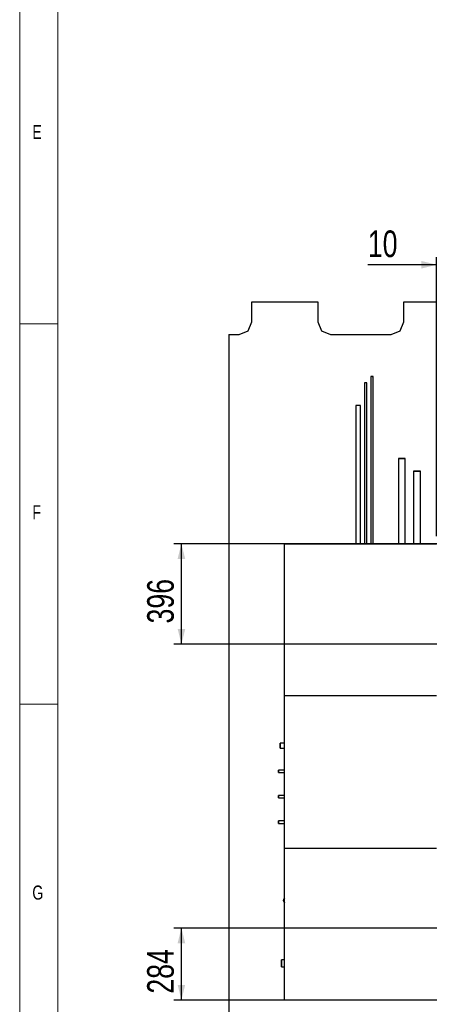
# Model space of a CAD drawing. Header units: millimetres. Extents: x 5 to 589, y 5 to 415.
# Tile 2 of 96: x 5 to 59, y 71 to 200. Entities that reach past the tile are written whole.
import ezdxf

# ---------------------------------------------------------------- set-up
doc = ezdxf.new("R2010")
doc.units = ezdxf.units.MM
doc.layers.add('COTES', color=1, linetype='Continuous')
doc.layers.add('NOTES', color=6, linetype='Continuous')
doc.layers.add('TRAIT-FORT', color=4, linetype='Continuous', lineweight=25)
doc.styles.add('SLDTEXTSTYLE0', font='TXT', dxfattribs={"width": 0.75})
doc.dimstyles.new('SLDDIMSTYLE0', dxfattribs={"dimtxt": 3.5, "dimasz": 2, "dimexe": 0, "dimexo": 0.0625, "dimgap": 0.875, "dimtad": 1, "dimdec": 0, "dimlfac": 30, "dimrnd": 1e-09, "dimzin": 12, "dimdsep": 46, "dimtxsty": 'SLDTEXTSTYLE0', "dimsah": 1, "dimcen": 0.09, "dimadec": 0, "dimazin": 3, "dimtfac": 1, "dimtdec": 0, "dimtofl": 0, "dimtmove": 0, "dimatfit": 3, "dimfxl": 0, "dimfrac": 2, "dimtolj": 1, "dimtzin": 12, "dimarcsym": 0})
doc.dimstyles.new('SLDDIMSTYLE3', dxfattribs={"dimtxt": 3.5, "dimasz": 2, "dimexe": 0, "dimexo": 0.0625, "dimgap": 0.875, "dimtad": 1, "dimlfac": 30, "dimrnd": 1e-09, "dimzin": 12, "dimdsep": 46, "dimtxsty": 'SLDTEXTSTYLE0', "dimsah": 1, "dimcen": 0.09, "dimadec": 0, "dimazin": 3, "dimtfac": 1, "dimtmove": 0, "dimatfit": 0, "dimfxl": 0, "dimfrac": 2, "dimtolj": 1, "dimtzin": 12, "dimarcsym": 0})

# ---------------------------------------------------------------- blocks, each defined once
blk = doc.blocks.new('_D_9')
at = {"layer": 'COTES', "color": 1}
for p, q in [((59.85, 132.1), (59.85, 168.79)), ((60.15, 118.57), (60.15, 168.79)), ((59.85, 167.79), (50.81, 167.79)), ((60.15, 167.79), (59.85, 167.79)), ((60.15, 167.79), (63.15, 167.79))]:
    blk.add_line(p, q, dxfattribs=at)
for points in [[(59.85, 167.79), (57.85, 168.29), (57.85, 167.29)], [(60.15, 167.79), (62.15, 167.29), (62.15, 168.29)]]:
    blk.add_solid(points, dxfattribs=at)
at = {"layer": 'COTES', "color": 1, "insert": (50.81, 172.3), "char_height": 3.5, "attachment_point": 1, "style": 'SLDTEXTSTYLE0'}
blk.add_mtext('10', dxfattribs=at)
blk = doc.blocks.new('_D_15')
at = {"layer": 'COTES', "color": 1}
for p, q in [((78.85, 131.1), (25.28, 131.1)), ((26.28, 117.9), (26.28, 131.1)), ((78.85, 117.9), (25.28, 117.9))]:
    blk.add_line(p, q, dxfattribs=at)
for points in [[(26.28, 131.1), (25.78, 129.1), (26.78, 129.1)], [(26.28, 117.9), (26.78, 119.9), (25.78, 119.9)]]:
    blk.add_solid(points, dxfattribs=at)
at = {"layer": 'COTES', "color": 1, "insert": (21.77, 120.62), "char_height": 3.5, "attachment_point": 1, "rotation": 90, "style": 'SLDTEXTSTYLE0'}
blk.add_mtext('396', dxfattribs=at)
blk = doc.blocks.new('_D_16')
at = {"layer": 'COTES', "color": 1}
for p, q in [((78.85, 80.57), (25.28, 80.57)), ((26.28, 71.1), (26.28, 80.57)), ((78.85, 71.1), (25.28, 71.1))]:
    blk.add_line(p, q, dxfattribs=at)
for points in [[(26.28, 80.57), (25.78, 78.57), (26.78, 78.57)], [(26.28, 71.1), (26.78, 73.1), (25.78, 73.1)]]:
    blk.add_solid(points, dxfattribs=at)
at = {"layer": 'COTES', "color": 1, "insert": (21.77, 71.95), "char_height": 3.5, "attachment_point": 1, "rotation": 90, "style": 'SLDTEXTSTYLE0'}
blk.add_mtext('284', dxfattribs=at)

msp = doc.modelspace()

# ---------------------------------------------------------------- linework, layer by layer
at = {"color": 7, "linetype": 'Continuous', "lineweight": 18}
for p, q in [((5, 415), (5, 5)), ((10, 410), (10, 10)), ((10, 160), (5, 160)), ((5, 110), (10, 110))]:
    msp.add_line(p, q, dxfattribs=at)
at = {"layer": 'TRAIT-FORT', "color": 4, "linetype": 'Continuous', "lineweight": 25}
for p, q in [((35.55194, 160.29603), (35.55194, 162.92177)), ((35.55194, 162.92177), (44.2186, 162.92177)), ((44.2186, 162.92177), (44.2186, 160.29603)), ((55.55194, 160.29603), (55.55194, 162.92177)), ((55.55194, 162.92177), (64.2186, 162.92177)), ((35.06378, 159.11752), (35.55194, 160.29603)), ((44.2186, 160.29603), (44.70676, 159.11752)), ((55.06378, 159.11752), (55.55194, 160.29603)), ((32.52359, 158.62936), (32.52359, 62.96269)), ((32.52359, 158.62936), (33.88527, 158.62936)), ((33.88527, 158.62936), (35.06378, 159.11752)), ((44.70676, 159.11752), (45.88527, 158.62936)), ((45.88527, 158.62936), (53.88527, 158.62936)), ((53.88527, 158.62936), (55.06378, 159.11752)), ((51.19325, 153.11186), (51.19325, 131.09603)), ((51.51058, 131.09603), (51.51058, 153.11186)), ((50.35992, 152.27852), (50.35992, 131.09603)), ((50.67725, 131.09603), (50.67725, 152.27852)), ((49.2118, 149.27602), (49.2118, 131.09603)), ((49.8468, 149.27602), (49.2118, 149.27602)), ((49.8468, 131.09603), (49.8468, 149.27602)), ((54.82895, 142.32648), (54.82895, 131.09603)), ((55.27728, 142.32648), (54.82895, 142.32648)), ((55.72561, 142.32648), (55.27728, 142.32648)), ((55.72561, 131.09603), (55.72561, 142.32648)), ((56.82895, 140.65981), (56.82895, 131.09603)), ((57.72561, 140.65981), (56.82895, 140.65981)), ((57.72561, 131.09603), (57.72561, 140.65981)), ((39.85194, 131.09603), (59.85194, 131.09603)), ((39.85194, 111.09603), (39.85194, 131.09603)), ((59.85194, 111.09603), (39.85194, 111.09603)), ((39.85194, 91.09603), (39.85194, 111.09603)), ((39.85194, 104.88317), (39.28486, 104.88317)), ((39.28486, 104.88317), (39.28486, 104.24817)), ((39.28486, 104.24817), (39.85194, 104.24817)), ((39.85194, 101.32668), (39.06925, 101.32668)), ((39.06925, 101.32668), (39.06925, 101.00934)), ((39.06925, 101.00934), (39.85194, 101.00934)), ((39.85194, 97.99334), (39.06925, 97.99334)), ((39.06925, 97.99334), (39.06925, 97.67601)), ((39.06925, 97.67601), (39.85194, 97.67601)), ((39.85194, 94.66001), (39.06925, 94.66001)), ((39.06925, 94.66001), (39.06925, 94.34268)), ((39.06925, 94.34268), (39.85194, 94.34268)), ((39.85194, 71.09603), (39.85194, 91.09603)), ((39.85194, 91.09603), (59.85194, 91.09603)), ((39.85194, 76.38611), (39.4264, 76.3861)), ((39.42642, 75.48944), (39.85194, 75.48944)), ((59.85194, 71.09603), (39.85194, 71.09603))]:
    msp.add_line(p, q, dxfattribs=at)
at = {"layer": 'TRAIT-FORT', "color": 4, "linetype": 'Continuous', "lineweight": 25, "flags": 128}
for points in [[(51.51058, 153.11186), (51.51021, 153.11186), (51.50142, 153.11186), (51.48154, 153.11186), (51.45205, 153.11186), (51.41513, 153.11186), (51.37352, 153.11186), (51.33031, 153.11186), (51.2887, 153.11186), (51.25178, 153.11186), (51.22229, 153.11186), (51.20241, 153.11186), (51.19362, 153.11186), (51.19325, 153.11186)], [(50.67725, 152.27852), (50.67688, 152.27852), (50.66809, 152.27852), (50.64821, 152.27852), (50.61872, 152.27852), (50.5818, 152.27852), (50.54019, 152.27852), (50.49698, 152.27852), (50.45537, 152.27852), (50.41845, 152.27852), (50.38896, 152.27852), (50.36908, 152.27852), (50.36029, 152.27852), (50.35992, 152.27852)], [(39.42649, 75.93777), (39.42649, 75.86398), (39.42649, 75.7922), (39.42649, 75.72439), (39.42648, 75.6624), (39.42647, 75.60792), (39.42646, 75.56244), (39.42645, 75.5272), (39.42644, 75.50316), (39.42642, 75.49097), (39.42641, 75.49097), (39.42639, 75.50316), (39.42638, 75.5272), (39.42637, 75.56244), (39.42636, 75.60792), (39.42635, 75.6624), (39.42634, 75.72439), (39.42633, 75.7922), (39.42633, 75.86398), (39.42632, 75.93777), (39.42632, 76.01156), (39.42633, 76.08334), (39.42633, 76.15115), (39.42634, 76.21314), (39.42634, 76.26762), (39.42636, 76.3131), (39.42637, 76.34834), (39.42638, 76.37239), (39.42639, 76.38457), (39.42641, 76.38457), (39.42642, 76.37239), (39.42644, 76.34834), (39.42645, 76.3131), (39.42646, 76.26762), (39.42647, 76.21314), (39.42648, 76.15115), (39.42649, 76.08334), (39.42649, 76.01156), (39.42649, 75.93777)]]:
    msp.add_lwpolyline(points, dxfattribs=at)
at = {"layer": 'TRAIT-FORT', "color": 4, "linetype": 'Continuous', "lineweight": 25}
for start, end in [(136.5250899, 223.4749101), (136.5250899, 180), (180, 223.4749101)]:
    msp.add_arc((40.17728, 84.21597), 0.44833, start, end, dxfattribs=at)
for points, knots in [([(51.51058, 153.11186), (51.50846, 153.11186), (51.5052, 153.11186), (51.48542, 153.11186), (51.46494, 153.11186), (51.43952, 153.11186), (51.40258, 153.11186), (51.35192, 153.11186), (51.30125, 153.11186), (51.26431, 153.11186), (51.23889, 153.11186), (51.21841, 153.11186), (51.19863, 153.11186), (51.19537, 153.11186), (51.19325, 153.11186)], [0, 0, 0, 0, 0.1197284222, 0.1841803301, 0.25, 0.3158196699, 0.3802715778, 0.5, 0.6197284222, 0.6841803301, 0.75, 0.8158196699, 0.8802715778, 1, 1, 1, 1]), ([(51.36358, 153.11186), (51.37953, 153.11186), (51.4062, 153.11186), (51.4395, 153.11186), (51.46494, 153.11186), (51.48542, 153.11186), (51.5052, 153.11186), (51.50846, 153.11186), (51.51058, 153.11186)], [0, 0, 0, 0, 0.201248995, 0.336628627, 0.474881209, 0.613133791, 0.748513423, 1, 1, 1, 1]), ([(50.67725, 152.27852), (50.67513, 152.27852), (50.67187, 152.27852), (50.65208, 152.27852), (50.63161, 152.27852), (50.60619, 152.27852), (50.56925, 152.27852), (50.51858, 152.27852), (50.46792, 152.27852), (50.43098, 152.27852), (50.40556, 152.27852), (50.38508, 152.27852), (50.3653, 152.27852), (50.36204, 152.27852), (50.35992, 152.27852)], [0, 0, 0, 0, 0.119728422, 0.18418033, 0.25, 0.31581967, 0.380271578, 0.5, 0.619728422, 0.68418033, 0.75, 0.81581967, 0.880271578, 1, 1, 1, 1]), ([(49.8468, 149.27602), (49.84577, 149.27602), (49.84365, 149.27602), (49.82599, 149.27602), (49.7967, 149.27602), (49.7554, 149.27602), (49.70464, 149.27602), (49.64773, 149.27602), (49.58856, 149.27602), (49.5293, 149.27602), (49.47005, 149.27602), (49.41088, 149.27602), (49.35397, 149.27602), (49.30321, 149.27602), (49.26191, 149.27602), (49.23262, 149.27602), (49.21496, 149.27602), (49.21283, 149.27602), (49.2118, 149.27602)], [0, 0, 0, 0, 0.058258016, 0.120005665, 0.184320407, 0.25, 0.315679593, 0.379994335, 0.441741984, 0.5, 0.558258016, 0.620005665, 0.684320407, 0.75, 0.815679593, 0.879994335, 0.941741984, 1, 1, 1, 1]), ([(54.82895, 142.32648), (54.8304, 142.32648), (54.8334, 142.32648), (54.85834, 142.32648), (54.8997, 142.32648), (54.95802, 142.32648), (55.0297, 142.32648), (55.11005, 142.32648), (55.19361, 142.32648), (55.27728, 142.32648), (55.36095, 142.32648), (55.44451, 142.32648), (55.52486, 142.32648), (55.59654, 142.32648), (55.65486, 142.32648), (55.69622, 142.32648), (55.72116, 142.32648), (55.72416, 142.32648), (55.72561, 142.32648)], [0, 0, 0, 0, 0.058258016, 0.120005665, 0.184320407, 0.25, 0.315679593, 0.379994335, 0.441741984, 0.5, 0.558258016, 0.620005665, 0.684320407, 0.75, 0.815679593, 0.879994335, 0.941741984, 1, 1, 1, 1]), ([(56.82895, 140.65981), (56.8304, 140.65981), (56.8334, 140.65981), (56.85834, 140.65981), (56.8997, 140.65981), (56.95802, 140.65981), (57.0297, 140.65981), (57.11005, 140.65981), (57.19361, 140.65981), (57.27728, 140.65981), (57.36095, 140.65981), (57.44451, 140.65981), (57.52486, 140.65981), (57.59654, 140.65981), (57.65486, 140.65981), (57.69622, 140.65981), (57.72116, 140.65981), (57.72416, 140.65981), (57.72561, 140.65981)], [0, 0, 0, 0, 0.058258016, 0.120005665, 0.184320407, 0.25, 0.315679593, 0.379994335, 0.441741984, 0.5, 0.558258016, 0.620005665, 0.684320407, 0.75, 0.815679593, 0.879994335, 0.941741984, 1, 1, 1, 1]), ([(57.72561, 140.65981), (57.72416, 140.65981), (57.72116, 140.65981), (57.69622, 140.65981), (57.65486, 140.65981), (57.59654, 140.65981), (57.52486, 140.65981), (57.44451, 140.65981), (57.36095, 140.65981), (57.27728, 140.65981), (57.19361, 140.65981), (57.11005, 140.65981), (57.0297, 140.65981), (56.95802, 140.65981), (56.8997, 140.65981), (56.85834, 140.65981), (56.8334, 140.65981), (56.8304, 140.65981), (56.82895, 140.65981)], [0, 0, 0, 0, 0.058258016, 0.120005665, 0.184320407, 0.25, 0.315679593, 0.379994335, 0.441741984, 0.5, 0.558258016, 0.620005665, 0.684320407, 0.75, 0.815679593, 0.879994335, 0.941741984, 1, 1, 1, 1]), ([(39.28486, 104.24817), (39.28486, 104.2492), (39.28486, 104.25132), (39.28486, 104.26898), (39.28486, 104.29827), (39.28486, 104.33957), (39.28486, 104.39033), (39.28486, 104.44724), (39.28486, 104.50641), (39.28486, 104.56567), (39.28486, 104.62492), (39.28486, 104.68409), (39.28486, 104.741), (39.28486, 104.79176), (39.28486, 104.83306), (39.28486, 104.86235), (39.28486, 104.88001), (39.28486, 104.88214), (39.28486, 104.88317)], [0, 0, 0, 0, 0.058258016, 0.120005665, 0.184320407, 0.25, 0.315679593, 0.379994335, 0.441741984, 0.5, 0.558258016, 0.620005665, 0.684320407, 0.75, 0.815679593, 0.879994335, 0.941741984, 1, 1, 1, 1]), ([(39.06925, 101.00934), (39.06925, 101.01146), (39.06925, 101.01472), (39.06925, 101.03451), (39.06925, 101.05499), (39.06925, 101.08041), (39.06925, 101.11735), (39.06925, 101.16801), (39.06925, 101.21867), (39.06925, 101.25561), (39.06925, 101.28103), (39.06925, 101.30151), (39.06925, 101.3213), (39.06925, 101.32456), (39.06925, 101.32668)], [0, 0, 0, 0, 0.119728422, 0.18418033, 0.25, 0.31581967, 0.380271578, 0.5, 0.619728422, 0.68418033, 0.75, 0.81581967, 0.880271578, 1, 1, 1, 1]), ([(39.06925, 97.67601), (39.06925, 97.67813), (39.06925, 97.68139), (39.06925, 97.70118), (39.06925, 97.72165), (39.06925, 97.74707), (39.06925, 97.78401), (39.06925, 97.83468), (39.06925, 97.88534), (39.06925, 97.92228), (39.06925, 97.9477), (39.06925, 97.96818), (39.06925, 97.98796), (39.06925, 97.99122), (39.06925, 97.99334)], [0, 0, 0, 0, 0.119728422, 0.18418033, 0.25, 0.31581967, 0.380271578, 0.5, 0.619728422, 0.68418033, 0.75, 0.81581967, 0.880271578, 1, 1, 1, 1]), ([(39.06925, 94.34268), (39.06925, 94.3448), (39.06925, 94.34806), (39.06925, 94.36784), (39.06925, 94.38832), (39.06925, 94.41374), (39.06925, 94.45068), (39.06925, 94.50134), (39.06925, 94.55201), (39.06925, 94.58895), (39.06925, 94.61437), (39.06925, 94.63485), (39.06925, 94.65463), (39.06925, 94.65789), (39.06925, 94.66001)], [0, 0, 0, 0, 0.119728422, 0.18418033, 0.25, 0.31581967, 0.380271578, 0.5, 0.619728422, 0.68418033, 0.75, 0.81581967, 0.880271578, 1, 1, 1, 1]), ([(39.85194, 83.9092), (39.83443, 83.92905), (39.79691, 83.97159), (39.75836, 84.04894), (39.73406, 84.13225), (39.72647, 84.21597), (39.73406, 84.29969), (39.75836, 84.383), (39.79691, 84.46035), (39.83443, 84.50289), (39.85194, 84.52274)], [0, 0, 0, 0, 0.116973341, 0.250622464, 0.378937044, 0.5, 0.621062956, 0.749377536, 0.883026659, 1, 1, 1, 1]), ([(39.85194, 84.52274), (39.83441, 84.50289), (39.79687, 84.46035), (39.75856, 84.383), (39.73335, 84.29969), (39.73038, 84.24333), (39.72895, 84.21597)], [0, 0, 0, 0, 0.233946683, 0.501244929, 0.757874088, 1, 1, 1, 1]), ([(39.72895, 84.21597), (39.73038, 84.18861), (39.73335, 84.13225), (39.75856, 84.04894), (39.79687, 83.97159), (39.83441, 83.92905), (39.85194, 83.9092)], [0, 0, 0, 0, 0.242125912, 0.498755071, 0.766053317, 1, 1, 1, 1]), ([(39.42642, 75.48944), (39.42642, 75.49089), (39.42643, 75.49389), (39.42645, 75.51883), (39.42646, 75.56019), (39.42647, 75.61851), (39.42648, 75.69019), (39.42649, 75.77054), (39.42649, 75.8541), (39.42649, 75.93777), (39.42649, 76.02144), (39.42648, 76.105), (39.42648, 76.18535), (39.42646, 76.25703), (39.42645, 76.31535), (39.42643, 76.35671), (39.42642, 76.38165), (39.42641, 76.38465), (39.4264, 76.3861)], [0, 0, 0, 0, 0.058258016, 0.120005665, 0.184320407, 0.25, 0.315679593, 0.379994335, 0.441741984, 0.5, 0.558258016, 0.620005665, 0.684320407, 0.75, 0.815679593, 0.879994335, 0.941741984, 1, 1, 1, 1])]:
    msp.add_open_spline(points, degree=3, knots=knots, dxfattribs=at)

# ---------------------------------------------------------------- texts
at = {"layer": 'NOTES', "color": 211, "char_height": 1.85208, "attachment_point": 1, "style": 'SLDTEXTSTYLE0'}
for s, insert in [('E', (6.66667, 186.16802)), ('F', (6.66667, 136.16802)), ('G', (6.66667, 86.16802))]:
    msp.add_mtext(s, dxfattribs=dict(at, insert=insert))

# ---------------------------------------------------------------- dimensions: what is measured, and where the dimension line sits
at = {"layer": 'COTES', "color": 1}
dim = msp.add_linear_dim(base=(59.85194, 167.78525), p1=(60.15151, 117.56649), p2=(59.85194, 131.09603), text='10', dimstyle='SLDDIMSTYLE3', dxfattribs=at)
dim.commit()
dim.dimension.update_dxf_attribs({"geometry": '_D_9', "text_midpoint": (53.39632, 167.78525), "dimtype": 160})
for base, p1, p2, picture, middle in [((26.2794, 131.09603), (79.85194, 117.89982), (79.85194, 131.09603), '_D_15', (26.2794, 124.49793)), ((26.2794, 80.56649), (79.85194, 71.09603), (79.85194, 80.56649), '_D_16', (26.2794, 75.83126))]:
    dim = msp.add_linear_dim(base=base, p1=p1, p2=p2, angle=90, dimstyle='SLDDIMSTYLE0', dxfattribs=at)
    dim.commit()
    dim.dimension.update_dxf_attribs({"geometry": picture, "text_midpoint": middle, "dimtype": 160})

doc.saveas('drawing.dxf')
